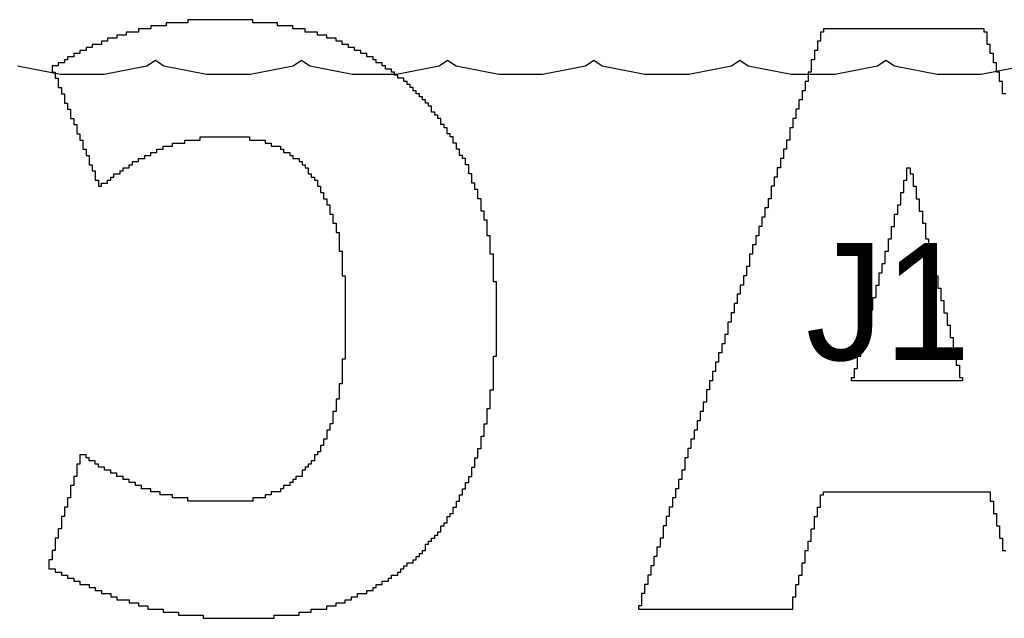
# Model space of a CAD drawing. Header units: millimetres. Extents: x -0.08 to 3.17, y -0.08 to 4.88.
# Tile 71 of 256: x 1.5171 to 1.6498, y 1.324 to 1.4047. Entities that reach past the tile are written whole.
import ezdxf

# ---------------------------------------------------------------- set-up
doc = ezdxf.new("R2010")
doc.units = ezdxf.units.MM
doc.header["$MEASUREMENT"] = 0
for name, color, linetype in [('BottomOverlay', 54, 'Continuous'), ('Mechanical2', 216, 'Continuous'), ('TopLayer', 1, 'Continuous')]:
    doc.layers.add(name, color=color, linetype=linetype)

msp = doc.modelspace()

# ---------------------------------------------------------------- linework, layer by layer
at = {"layer": 'BottomOverlay'}
for p, q in [((1.54853, 1.40469), (1.5398, 1.40469)), ((1.5398, 1.40469), (1.5398, 1.40428)), ((1.54853, 1.40428), (1.54853, 1.40469)), ((1.53481, 1.40345), (1.53315, 1.40345)), ((1.53315, 1.40345), (1.53315, 1.40303)), ((1.53689, 1.40386), (1.53481, 1.40386)), ((1.53481, 1.40386), (1.53481, 1.40345)), ((1.5398, 1.40428), (1.53689, 1.40428)), ((1.53689, 1.40428), (1.53689, 1.40386)), ((1.55186, 1.40428), (1.54853, 1.40428)), ((1.55186, 1.40386), (1.55186, 1.40428)), ((1.55394, 1.40386), (1.55186, 1.40386)), ((1.55394, 1.40345), (1.55394, 1.40386)), ((1.5556, 1.40345), (1.55394, 1.40345)), ((1.5556, 1.40303), (1.5556, 1.40345)), ((1.63749, 1.40345), (1.62544, 1.40345)), ((1.62544, 1.40345), (1.62544, 1.40303)), ((1.63791, 1.40345), (1.63749, 1.40345)), ((1.64706, 1.40345), (1.63791, 1.40345)), ((1.64706, 1.40303), (1.64706, 1.40345)), ((1.53024, 1.4022), (1.52899, 1.4022)), ((1.52899, 1.4022), (1.52899, 1.40178)), ((1.53149, 1.40262), (1.53024, 1.40262)), ((1.53024, 1.40262), (1.53024, 1.4022)), ((1.53315, 1.40303), (1.53149, 1.40303)), ((1.53149, 1.40303), (1.53149, 1.40262)), ((1.55726, 1.40303), (1.5556, 1.40303)), ((1.55726, 1.40262), (1.55726, 1.40303)), ((1.55851, 1.40262), (1.55726, 1.40262)), ((1.55851, 1.4022), (1.55851, 1.40262)), ((1.55976, 1.4022), (1.55851, 1.4022)), ((1.55976, 1.40178), (1.55976, 1.4022)), ((1.62544, 1.40303), (1.62502, 1.40303)), ((1.62502, 1.40303), (1.62502, 1.40178)), ((1.64747, 1.40303), (1.64706, 1.40303)), ((1.64747, 1.40137), (1.64747, 1.40303)), ((1.52691, 1.40095), (1.52608, 1.40095)), ((1.52608, 1.40095), (1.52608, 1.40054)), ((1.52816, 1.40137), (1.52691, 1.40137)), ((1.52691, 1.40137), (1.52691, 1.40095)), ((1.52899, 1.40178), (1.52816, 1.40178)), ((1.52816, 1.40178), (1.52816, 1.40137)), ((1.56059, 1.40178), (1.55976, 1.40178)), ((1.56059, 1.40137), (1.56059, 1.40178)), ((1.56142, 1.40137), (1.56059, 1.40137)), ((1.56142, 1.40095), (1.56142, 1.40137)), ((1.56225, 1.40095), (1.56142, 1.40095)), ((1.56225, 1.40054), (1.56225, 1.40095)), ((1.62502, 1.40178), (1.62461, 1.40178)), ((1.62461, 1.40178), (1.62461, 1.40054)), ((1.64789, 1.40137), (1.64747, 1.40137)), ((1.64789, 1.40012), (1.64789, 1.40137)), ((1.52359, 1.39929), (1.52317, 1.39929)), ((1.52317, 1.39929), (1.52317, 1.39887)), ((1.52442, 1.39971), (1.52359, 1.39971)), ((1.52359, 1.39971), (1.52359, 1.39929)), ((1.52525, 1.40012), (1.52442, 1.40012)), ((1.52442, 1.40012), (1.52442, 1.39971)), ((1.52608, 1.40054), (1.52525, 1.40054)), ((1.52525, 1.40054), (1.52525, 1.40012)), ((1.56308, 1.40054), (1.56225, 1.40054)), ((1.56308, 1.40012), (1.56308, 1.40054)), ((1.56391, 1.40012), (1.56308, 1.40012)), ((1.56391, 1.39971), (1.56391, 1.40012)), ((1.56474, 1.39971), (1.56391, 1.39971)), ((1.56474, 1.39929), (1.56474, 1.39971)), ((1.56516, 1.39929), (1.56474, 1.39929)), ((1.56516, 1.39887), (1.56516, 1.39929)), ((1.62419, 1.39929), (1.62378, 1.39929)), ((1.62378, 1.39929), (1.62378, 1.39763)), ((1.62461, 1.40054), (1.62419, 1.40054)), ((1.62419, 1.40054), (1.62419, 1.39929)), ((1.6483, 1.40012), (1.64789, 1.40012)), ((1.6483, 1.39887), (1.6483, 1.40012)), ((1.52234, 1.39846), (1.52151, 1.39846)), ((1.52151, 1.39846), (1.52151, 1.39763)), ((1.52317, 1.39887), (1.52234, 1.39887)), ((1.52234, 1.39887), (1.52234, 1.39846)), ((1.56599, 1.39887), (1.56516, 1.39887)), ((1.56599, 1.39846), (1.56599, 1.39887)), ((1.56641, 1.39846), (1.56599, 1.39846)), ((1.56641, 1.39804), (1.56641, 1.39846)), ((1.56724, 1.39804), (1.56641, 1.39804)), ((1.56724, 1.39763), (1.56724, 1.39804)), ((1.64872, 1.39887), (1.6483, 1.39887)), ((1.64872, 1.39763), (1.64872, 1.39887)), ((1.52151, 1.39763), (1.52193, 1.39763)), ((1.52193, 1.39763), (1.52193, 1.3968)), ((1.52193, 1.3968), (1.52234, 1.3968)), ((1.52234, 1.3968), (1.52234, 1.39555)), ((1.56765, 1.39763), (1.56724, 1.39763)), ((1.56765, 1.39721), (1.56765, 1.39763)), ((1.56807, 1.39721), (1.56765, 1.39721)), ((1.56807, 1.3968), (1.56807, 1.39721)), ((1.5689, 1.3968), (1.56807, 1.3968)), ((1.5689, 1.39638), (1.5689, 1.3968)), ((1.62378, 1.39763), (1.62336, 1.39763)), ((1.62336, 1.39763), (1.62336, 1.39638)), ((1.64913, 1.39763), (1.64872, 1.39763)), ((1.64913, 1.39638), (1.64913, 1.39763)), ((1.52234, 1.39555), (1.52276, 1.39555)), ((1.52276, 1.39555), (1.52276, 1.39472)), ((1.56932, 1.39638), (1.5689, 1.39638)), ((1.56932, 1.39596), (1.56932, 1.39638)), ((1.56973, 1.39596), (1.56932, 1.39596)), ((1.56973, 1.39555), (1.56973, 1.39596)), ((1.57015, 1.39555), (1.56973, 1.39555)), ((1.57015, 1.39513), (1.57015, 1.39555)), ((1.62336, 1.39638), (1.62294, 1.39638)), ((1.62294, 1.39638), (1.62294, 1.39513)), ((1.64955, 1.39638), (1.64913, 1.39638)), ((1.64955, 1.39472), (1.64955, 1.39638)), ((1.52276, 1.39472), (1.52317, 1.39472)), ((1.52317, 1.39472), (1.52317, 1.39347)), ((1.57056, 1.39513), (1.57015, 1.39513)), ((1.57056, 1.39472), (1.57056, 1.39513)), ((1.57098, 1.39472), (1.57056, 1.39472)), ((1.57098, 1.3943), (1.57098, 1.39472)), ((1.5714, 1.3943), (1.57098, 1.3943)), ((1.5714, 1.39389), (1.5714, 1.3943)), ((1.62294, 1.39513), (1.62253, 1.39513)), ((1.62253, 1.39513), (1.62253, 1.39389)), ((1.64997, 1.39472), (1.64955, 1.39472)), ((1.52317, 1.39347), (1.52359, 1.39347)), ((1.52359, 1.39347), (1.52359, 1.39264)), ((1.57181, 1.39389), (1.5714, 1.39389)), ((1.57181, 1.39347), (1.57181, 1.39389)), ((1.57223, 1.39347), (1.57181, 1.39347)), ((1.57223, 1.39305), (1.57223, 1.39347)), ((1.57264, 1.39305), (1.57223, 1.39305)), ((1.57264, 1.39222), (1.57264, 1.39305)), ((1.62253, 1.39389), (1.62211, 1.39389)), ((1.62211, 1.39389), (1.62211, 1.39264)), ((1.52359, 1.39264), (1.524, 1.39264)), ((1.524, 1.39264), (1.524, 1.39139)), ((1.524, 1.39139), (1.52442, 1.39139)), ((1.52442, 1.39139), (1.52442, 1.39056)), ((1.57306, 1.39222), (1.57264, 1.39222)), ((1.57306, 1.39181), (1.57306, 1.39222)), ((1.57347, 1.39181), (1.57306, 1.39181)), ((1.57347, 1.39139), (1.57347, 1.39181)), ((1.57389, 1.39139), (1.57347, 1.39139)), ((1.57389, 1.39056), (1.57389, 1.39139)), ((1.6217, 1.39139), (1.62128, 1.39139)), ((1.62128, 1.39139), (1.62128, 1.39014)), ((1.62211, 1.39264), (1.6217, 1.39264)), ((1.6217, 1.39264), (1.6217, 1.39139)), ((1.52442, 1.39056), (1.52484, 1.39056)), ((1.52484, 1.39056), (1.52484, 1.38931)), ((1.57431, 1.39056), (1.57389, 1.39056)), ((1.57431, 1.39014), (1.57431, 1.39056)), ((1.57472, 1.39014), (1.57431, 1.39014)), ((1.57472, 1.38931), (1.57472, 1.39014)), ((1.62128, 1.39014), (1.62087, 1.39014)), ((1.62087, 1.39014), (1.62087, 1.38848)), ((1.52484, 1.38931), (1.52525, 1.38931)), ((1.52525, 1.38931), (1.52525, 1.38848)), ((1.54146, 1.38848), (1.54146, 1.3889)), ((1.54146, 1.3889), (1.54812, 1.3889)), ((1.54812, 1.3889), (1.54812, 1.38848)), ((1.57514, 1.38931), (1.57472, 1.38931)), ((1.57514, 1.3889), (1.57514, 1.38931)), ((1.57555, 1.3889), (1.57514, 1.3889)), ((1.57555, 1.38807), (1.57555, 1.3889)), ((1.52525, 1.38848), (1.52567, 1.38848)), ((1.52567, 1.38848), (1.52567, 1.38723)), ((1.53648, 1.38723), (1.53648, 1.38765)), ((1.53648, 1.38765), (1.53772, 1.38765)), ((1.53772, 1.38765), (1.53772, 1.38807)), ((1.53772, 1.38807), (1.53939, 1.38807)), ((1.53939, 1.38807), (1.53939, 1.38848)), ((1.53939, 1.38848), (1.54146, 1.38848)), ((1.54812, 1.38848), (1.55019, 1.38848)), ((1.55019, 1.38848), (1.55019, 1.38807)), ((1.55019, 1.38807), (1.55103, 1.38807)), ((1.55103, 1.38807), (1.55103, 1.38765)), ((1.55103, 1.38765), (1.55227, 1.38765)), ((1.55227, 1.38765), (1.55227, 1.38723)), ((1.57597, 1.38807), (1.57555, 1.38807)), ((1.57597, 1.38723), (1.57597, 1.38807)), ((1.62087, 1.38848), (1.62045, 1.38848)), ((1.62045, 1.38848), (1.62045, 1.38723)), ((1.52567, 1.38723), (1.52608, 1.38723)), ((1.52608, 1.38723), (1.52608, 1.3864)), ((1.52608, 1.3864), (1.5265, 1.3864)), ((1.5265, 1.3864), (1.5265, 1.38516)), ((1.53398, 1.38599), (1.53398, 1.3864)), ((1.53398, 1.3864), (1.53481, 1.3864)), ((1.53481, 1.3864), (1.53481, 1.38682)), ((1.53481, 1.38682), (1.53564, 1.38682)), ((1.53564, 1.38682), (1.53564, 1.38723)), ((1.53564, 1.38723), (1.53648, 1.38723)), ((1.55227, 1.38723), (1.55269, 1.38723)), ((1.55269, 1.38723), (1.55269, 1.38682)), ((1.55269, 1.38682), (1.55352, 1.38682)), ((1.55352, 1.38682), (1.55352, 1.3864)), ((1.55352, 1.3864), (1.55394, 1.3864)), ((1.55394, 1.3864), (1.55394, 1.38599)), ((1.57638, 1.38723), (1.57597, 1.38723)), ((1.57638, 1.3864), (1.57638, 1.38723)), ((1.5768, 1.3864), (1.57638, 1.3864)), ((1.5768, 1.38599), (1.5768, 1.3864)), ((1.62045, 1.38723), (1.62003, 1.38723)), ((1.62003, 1.38723), (1.62003, 1.38599)), ((1.5265, 1.38516), (1.52691, 1.38516)), ((1.52691, 1.38516), (1.52691, 1.38432)), ((1.53107, 1.38432), (1.53107, 1.38474)), ((1.53107, 1.38474), (1.5319, 1.38474)), ((1.5319, 1.38474), (1.5319, 1.38516)), ((1.5319, 1.38516), (1.53232, 1.38516)), ((1.53232, 1.38516), (1.53232, 1.38557)), ((1.53232, 1.38557), (1.53315, 1.38557)), ((1.53315, 1.38557), (1.53315, 1.38599)), ((1.53315, 1.38599), (1.53398, 1.38599)), ((1.55394, 1.38599), (1.55477, 1.38599)), ((1.55477, 1.38599), (1.55477, 1.38557)), ((1.55477, 1.38557), (1.55518, 1.38557)), ((1.55518, 1.38557), (1.55518, 1.38516)), ((1.55518, 1.38516), (1.5556, 1.38516)), ((1.5556, 1.38516), (1.5556, 1.38474)), ((1.5556, 1.38474), (1.55601, 1.38474)), ((1.55601, 1.38474), (1.55601, 1.38391)), ((1.57722, 1.38599), (1.5768, 1.38599)), ((1.57722, 1.38516), (1.57722, 1.38599)), ((1.57763, 1.38516), (1.57722, 1.38516)), ((1.57763, 1.38391), (1.57763, 1.38516)), ((1.61962, 1.38474), (1.6192, 1.38474)), ((1.6192, 1.38474), (1.6192, 1.38349)), ((1.62003, 1.38599), (1.61962, 1.38599)), ((1.61962, 1.38599), (1.61962, 1.38474)), ((1.63666, 1.38308), (1.63666, 1.38474)), ((1.63666, 1.38474), (1.63708, 1.38474)), ((1.63708, 1.38474), (1.63708, 1.38391)), ((1.52691, 1.38432), (1.52733, 1.38432)), ((1.52733, 1.38432), (1.52733, 1.38308)), ((1.52941, 1.38308), (1.52941, 1.38349)), ((1.52941, 1.38349), (1.52982, 1.38349)), ((1.52982, 1.38349), (1.52982, 1.38391)), ((1.52982, 1.38391), (1.53066, 1.38391)), ((1.53066, 1.38391), (1.53066, 1.38432)), ((1.53066, 1.38432), (1.53107, 1.38432)), ((1.55601, 1.38391), (1.55643, 1.38391)), ((1.55643, 1.38391), (1.55643, 1.38349)), ((1.55643, 1.38349), (1.55685, 1.38349)), ((1.55685, 1.38349), (1.55685, 1.38308)), ((1.57805, 1.38391), (1.57763, 1.38391)), ((1.57805, 1.38266), (1.57805, 1.38391)), ((1.6192, 1.38349), (1.61879, 1.38349)), ((1.61879, 1.38349), (1.61879, 1.38225)), ((1.63708, 1.38391), (1.63749, 1.38391)), ((1.63749, 1.38391), (1.63749, 1.38225)), ((1.52733, 1.38308), (1.52775, 1.38308)), ((1.52775, 1.38308), (1.52775, 1.38225)), ((1.52775, 1.38225), (1.52816, 1.38225)), ((1.52816, 1.38225), (1.52816, 1.38266)), ((1.52816, 1.38266), (1.52899, 1.38266)), ((1.52899, 1.38266), (1.52899, 1.38308)), ((1.52899, 1.38308), (1.52941, 1.38308)), ((1.55685, 1.38308), (1.55726, 1.38308)), ((1.55726, 1.38308), (1.55726, 1.38225)), ((1.55726, 1.38225), (1.55768, 1.38225)), ((1.55768, 1.38225), (1.55768, 1.38141)), ((1.57846, 1.38266), (1.57805, 1.38266)), ((1.57846, 1.38183), (1.57846, 1.38266)), ((1.61879, 1.38225), (1.61837, 1.38225)), ((1.61837, 1.38225), (1.61837, 1.38058)), ((1.63625, 1.38141), (1.63625, 1.38308)), ((1.63625, 1.38308), (1.63666, 1.38308)), ((1.63749, 1.38225), (1.63791, 1.38225)), ((1.63791, 1.38225), (1.63791, 1.38058)), ((1.55768, 1.38141), (1.55809, 1.38141)), ((1.55809, 1.38141), (1.55809, 1.38058)), ((1.57888, 1.38183), (1.57846, 1.38183)), ((1.57888, 1.38058), (1.57888, 1.38183)), ((1.63583, 1.37975), (1.63583, 1.38141)), ((1.63583, 1.38141), (1.63625, 1.38141)), ((1.55809, 1.38058), (1.55851, 1.38058)), ((1.55851, 1.38058), (1.55851, 1.37975)), ((1.55851, 1.37975), (1.55892, 1.37975)), ((1.55892, 1.37975), (1.55892, 1.3785)), ((1.57929, 1.38058), (1.57888, 1.38058)), ((1.57929, 1.37892), (1.57929, 1.38058)), ((1.61837, 1.38058), (1.61796, 1.38058)), ((1.61796, 1.38058), (1.61796, 1.37934)), ((1.63542, 1.3785), (1.63542, 1.37975)), ((1.63542, 1.37975), (1.63583, 1.37975)), ((1.63791, 1.38058), (1.63833, 1.38058)), ((1.63833, 1.38058), (1.63833, 1.37892)), ((1.55892, 1.3785), (1.55934, 1.3785)), ((1.55934, 1.3785), (1.55934, 1.37726)), ((1.57971, 1.37892), (1.57929, 1.37892)), ((1.57971, 1.37767), (1.57971, 1.37892)), ((1.61754, 1.37809), (1.61712, 1.37809)), ((1.61712, 1.37809), (1.61712, 1.37684)), ((1.61796, 1.37934), (1.61754, 1.37934)), ((1.61754, 1.37934), (1.61754, 1.37809)), ((1.635, 1.37684), (1.635, 1.3785)), ((1.635, 1.3785), (1.63542, 1.3785)), ((1.63833, 1.37892), (1.63874, 1.37892)), ((1.63874, 1.37892), (1.63874, 1.37726)), ((1.55934, 1.37726), (1.55976, 1.37726)), ((1.55976, 1.37726), (1.55976, 1.37601)), ((1.58013, 1.37767), (1.57971, 1.37767)), ((1.58013, 1.37559), (1.58013, 1.37767)), ((1.61712, 1.37684), (1.61671, 1.37684)), ((1.61671, 1.37684), (1.61671, 1.37559)), ((1.63458, 1.37518), (1.63458, 1.37684)), ((1.63458, 1.37684), (1.635, 1.37684)), ((1.63874, 1.37726), (1.63916, 1.37726)), ((1.63916, 1.37726), (1.63916, 1.37518)), ((1.55976, 1.37601), (1.56017, 1.37601)), ((1.56017, 1.37601), (1.56017, 1.37352)), ((1.58054, 1.37559), (1.58013, 1.37559)), ((1.58054, 1.3731), (1.58054, 1.37559)), ((1.61671, 1.37559), (1.61629, 1.37559)), ((1.61629, 1.37559), (1.61629, 1.37435)), ((1.61629, 1.37435), (1.61588, 1.37435)), ((1.61588, 1.37435), (1.61588, 1.3731)), ((1.63417, 1.37352), (1.63417, 1.37518)), ((1.63417, 1.37518), (1.63458, 1.37518)), ((1.63916, 1.37518), (1.63957, 1.37518)), ((1.63957, 1.37518), (1.63957, 1.37352)), ((1.56017, 1.37352), (1.56059, 1.37352)), ((1.56059, 1.37352), (1.56059, 1.37019)), ((1.58096, 1.3731), (1.58054, 1.3731)), ((1.58096, 1.36936), (1.58096, 1.3731)), ((1.61588, 1.3731), (1.61546, 1.3731)), ((1.61546, 1.3731), (1.61546, 1.37144)), ((1.63375, 1.37185), (1.63375, 1.37352)), ((1.63375, 1.37352), (1.63417, 1.37352)), ((1.63957, 1.37352), (1.63999, 1.37352)), ((1.63999, 1.37352), (1.63999, 1.37185)), ((1.61546, 1.37144), (1.61505, 1.37144)), ((1.61505, 1.37144), (1.61505, 1.37019)), ((1.63334, 1.37061), (1.63334, 1.37185)), ((1.63334, 1.37185), (1.63375, 1.37185)), ((1.63999, 1.37185), (1.6404, 1.37185)), ((1.6404, 1.37185), (1.6404, 1.37019)), ((1.56059, 1.37019), (1.561, 1.37019)), ((1.561, 1.37019), (1.561, 1.35897)), ((1.61505, 1.37019), (1.61463, 1.37019)), ((1.61463, 1.37019), (1.61463, 1.36894)), ((1.63292, 1.36894), (1.63292, 1.37061)), ((1.63292, 1.37061), (1.63334, 1.37061)), ((1.6404, 1.37019), (1.64082, 1.37019)), ((1.64082, 1.37019), (1.64082, 1.36853)), ((1.58137, 1.36936), (1.58096, 1.36936)), ((1.58137, 1.35938), (1.58137, 1.36936)), ((1.61463, 1.36894), (1.61421, 1.36894)), ((1.61421, 1.36894), (1.61421, 1.3677)), ((1.63251, 1.36728), (1.63251, 1.36894)), ((1.63251, 1.36894), (1.63292, 1.36894)), ((1.61421, 1.3677), (1.6138, 1.3677)), ((1.6138, 1.3677), (1.6138, 1.36645)), ((1.64082, 1.36853), (1.64124, 1.36853)), ((1.64124, 1.36853), (1.64124, 1.36686)), ((1.6138, 1.36645), (1.61338, 1.36645)), ((1.61338, 1.36645), (1.61338, 1.3652)), ((1.63209, 1.36562), (1.63209, 1.36728)), ((1.63209, 1.36728), (1.63251, 1.36728)), ((1.64124, 1.36686), (1.64165, 1.36686)), ((1.64165, 1.36686), (1.64165, 1.3652)), ((1.61338, 1.3652), (1.61297, 1.3652)), ((1.61297, 1.3652), (1.61297, 1.36395)), ((1.63167, 1.36395), (1.63167, 1.36562)), ((1.63167, 1.36562), (1.63209, 1.36562)), ((1.64165, 1.3652), (1.64207, 1.3652)), ((1.64207, 1.3652), (1.64207, 1.36354)), ((1.61297, 1.36395), (1.61255, 1.36395)), ((1.61255, 1.36395), (1.61255, 1.36229)), ((1.63126, 1.36271), (1.63126, 1.36395)), ((1.63126, 1.36395), (1.63167, 1.36395)), ((1.64207, 1.36354), (1.64248, 1.36354)), ((1.64248, 1.36354), (1.64248, 1.36188)), ((1.61255, 1.36229), (1.61214, 1.36229)), ((1.61214, 1.36229), (1.61214, 1.36104)), ((1.63084, 1.36104), (1.63084, 1.36271)), ((1.63084, 1.36271), (1.63126, 1.36271)), ((1.61214, 1.36104), (1.61172, 1.36104)), ((1.61172, 1.36104), (1.61172, 1.3598)), ((1.63043, 1.35938), (1.63043, 1.36104)), ((1.63043, 1.36104), (1.63084, 1.36104)), ((1.64248, 1.36188), (1.6429, 1.36188)), ((1.6429, 1.36188), (1.6429, 1.36021)), ((1.61172, 1.3598), (1.6113, 1.3598)), ((1.6113, 1.3598), (1.6113, 1.35855)), ((1.6429, 1.36021), (1.64331, 1.36021)), ((1.64331, 1.36021), (1.64331, 1.35813)), ((1.561, 1.35897), (1.56059, 1.35897)), ((1.56059, 1.35897), (1.56059, 1.35564)), ((1.58096, 1.35481), (1.58096, 1.35938)), ((1.58096, 1.35938), (1.58137, 1.35938)), ((1.6113, 1.35855), (1.61089, 1.35855)), ((1.61089, 1.35855), (1.61089, 1.3573)), ((1.63001, 1.35772), (1.63001, 1.35938)), ((1.63001, 1.35938), (1.63043, 1.35938)), ((1.61089, 1.3573), (1.61047, 1.3573)), ((1.61047, 1.3573), (1.61047, 1.35606)), ((1.6296, 1.35647), (1.6296, 1.35772)), ((1.6296, 1.35772), (1.63001, 1.35772)), ((1.64331, 1.35813), (1.64373, 1.35813)), ((1.64373, 1.35813), (1.64373, 1.35647)), ((1.56059, 1.35564), (1.56017, 1.35564)), ((1.56017, 1.35564), (1.56017, 1.35356)), ((1.61047, 1.35606), (1.61006, 1.35606)), ((1.61006, 1.35606), (1.61006, 1.35481)), ((1.62918, 1.35606), (1.62918, 1.35647)), ((1.62918, 1.35647), (1.6296, 1.35647)), ((1.64415, 1.35606), (1.62918, 1.35606)), ((1.64373, 1.35647), (1.64415, 1.35647)), ((1.64415, 1.35647), (1.64415, 1.35606)), ((1.58054, 1.35481), (1.58096, 1.35481)), ((1.58054, 1.35231), (1.58054, 1.35481)), ((1.61006, 1.35481), (1.60964, 1.35481)), ((1.60964, 1.35481), (1.60964, 1.35315)), ((1.56017, 1.35356), (1.55976, 1.35356)), ((1.55976, 1.35356), (1.55976, 1.3519)), ((1.60964, 1.35315), (1.60923, 1.35315)), ((1.60923, 1.35315), (1.60923, 1.3519)), ((1.55976, 1.3519), (1.55934, 1.3519)), ((1.55934, 1.3519), (1.55934, 1.35024)), ((1.58013, 1.35024), (1.58013, 1.35231)), ((1.58013, 1.35231), (1.58054, 1.35231)), ((1.60923, 1.3519), (1.60881, 1.3519)), ((1.60881, 1.3519), (1.60881, 1.35065)), ((1.55934, 1.35024), (1.55892, 1.35024)), ((1.55892, 1.35024), (1.55892, 1.3494)), ((1.57971, 1.34857), (1.57971, 1.35024)), ((1.57971, 1.35024), (1.58013, 1.35024)), ((1.60881, 1.35065), (1.60839, 1.35065)), ((1.60839, 1.35065), (1.60839, 1.3494)), ((1.55892, 1.3494), (1.55851, 1.3494)), ((1.55851, 1.3494), (1.55851, 1.34816)), ((1.60839, 1.3494), (1.60798, 1.3494)), ((1.60798, 1.3494), (1.60798, 1.34816)), ((1.55851, 1.34816), (1.55809, 1.34816)), ((1.55809, 1.34816), (1.55809, 1.34733)), ((1.57929, 1.34691), (1.57929, 1.34857)), ((1.57929, 1.34857), (1.57971, 1.34857)), ((1.60798, 1.34816), (1.60756, 1.34816)), ((1.60756, 1.34816), (1.60756, 1.34691)), ((1.55768, 1.34649), (1.55726, 1.34649)), ((1.55726, 1.34649), (1.55726, 1.34608)), ((1.55809, 1.34733), (1.55768, 1.34733)), ((1.55768, 1.34733), (1.55768, 1.34649)), ((1.57888, 1.34566), (1.57888, 1.34691)), ((1.57888, 1.34691), (1.57929, 1.34691)), ((1.60756, 1.34691), (1.60715, 1.34691)), ((1.60715, 1.34691), (1.60715, 1.34566)), ((1.52608, 1.34608), (1.52525, 1.34608)), ((1.52525, 1.34608), (1.52525, 1.34483)), ((1.52608, 1.34566), (1.52608, 1.34608)), ((1.5265, 1.34566), (1.52608, 1.34566)), ((1.5265, 1.34525), (1.5265, 1.34566)), ((1.52733, 1.34525), (1.5265, 1.34525)), ((1.52733, 1.34483), (1.52733, 1.34525)), ((1.55685, 1.34525), (1.55643, 1.34525)), ((1.55643, 1.34525), (1.55643, 1.34483)), ((1.55726, 1.34608), (1.55685, 1.34608)), ((1.55685, 1.34608), (1.55685, 1.34525)), ((1.57846, 1.34442), (1.57846, 1.34566)), ((1.57846, 1.34566), (1.57888, 1.34566)), ((1.60715, 1.34566), (1.60673, 1.34566)), ((1.60673, 1.34566), (1.60673, 1.344)), ((1.52525, 1.34483), (1.52484, 1.34483)), ((1.52484, 1.34483), (1.52484, 1.34317)), ((1.52775, 1.34483), (1.52733, 1.34483)), ((1.52775, 1.34442), (1.52775, 1.34483)), ((1.52858, 1.34442), (1.52775, 1.34442)), ((1.52858, 1.344), (1.52858, 1.34442)), ((1.52941, 1.344), (1.52858, 1.344)), ((1.52941, 1.34358), (1.52941, 1.344)), ((1.53024, 1.34358), (1.52941, 1.34358)), ((1.53024, 1.34317), (1.53024, 1.34358)), ((1.5556, 1.344), (1.55518, 1.344)), ((1.55518, 1.344), (1.55518, 1.34317)), ((1.55601, 1.34442), (1.5556, 1.34442)), ((1.5556, 1.34442), (1.5556, 1.344)), ((1.55643, 1.34483), (1.55601, 1.34483)), ((1.55601, 1.34483), (1.55601, 1.34442)), ((1.57805, 1.34317), (1.57805, 1.34442)), ((1.57805, 1.34442), (1.57846, 1.34442)), ((1.60673, 1.344), (1.60632, 1.344)), ((1.60632, 1.344), (1.60632, 1.34275)), ((1.52484, 1.34317), (1.52442, 1.34317)), ((1.52442, 1.34317), (1.52442, 1.34192)), ((1.53107, 1.34317), (1.53024, 1.34317)), ((1.53107, 1.34275), (1.53107, 1.34317)), ((1.5319, 1.34275), (1.53107, 1.34275)), ((1.5319, 1.34234), (1.5319, 1.34275)), ((1.53273, 1.34234), (1.5319, 1.34234)), ((1.53273, 1.34192), (1.53273, 1.34234)), ((1.55394, 1.34234), (1.55352, 1.34234)), ((1.55352, 1.34234), (1.55352, 1.34192)), ((1.55435, 1.34275), (1.55394, 1.34275)), ((1.55394, 1.34275), (1.55394, 1.34234)), ((1.55518, 1.34317), (1.55435, 1.34317)), ((1.55435, 1.34317), (1.55435, 1.34275)), ((1.57722, 1.34151), (1.57722, 1.34234)), ((1.57722, 1.34234), (1.57763, 1.34234)), ((1.57763, 1.34234), (1.57763, 1.34317)), ((1.57763, 1.34317), (1.57805, 1.34317)), ((1.60632, 1.34275), (1.6059, 1.34275)), ((1.6059, 1.34275), (1.6059, 1.34151)), ((1.52442, 1.34192), (1.524, 1.34192)), ((1.524, 1.34192), (1.524, 1.34026)), ((1.53357, 1.34192), (1.53273, 1.34192)), ((1.53357, 1.34151), (1.53357, 1.34192)), ((1.53481, 1.34151), (1.53357, 1.34151)), ((1.53481, 1.34109), (1.53481, 1.34151)), ((1.53606, 1.34109), (1.53481, 1.34109)), ((1.53606, 1.34067), (1.53606, 1.34109)), ((1.55227, 1.34109), (1.55103, 1.34109)), ((1.55103, 1.34109), (1.55103, 1.34067)), ((1.55269, 1.34151), (1.55227, 1.34151)), ((1.55227, 1.34151), (1.55227, 1.34109)), ((1.55352, 1.34192), (1.55269, 1.34192)), ((1.55269, 1.34192), (1.55269, 1.34151)), ((1.5768, 1.34067), (1.5768, 1.34151)), ((1.5768, 1.34151), (1.57722, 1.34151)), ((1.6059, 1.34151), (1.60548, 1.34151)), ((1.60548, 1.34151), (1.60548, 1.34026)), ((1.62544, 1.34067), (1.62544, 1.34109)), ((1.62544, 1.34109), (1.64789, 1.34109)), ((1.64789, 1.34109), (1.64789, 1.33984)), ((1.524, 1.34026), (1.52359, 1.34026)), ((1.52359, 1.34026), (1.52359, 1.33901)), ((1.53772, 1.34067), (1.53606, 1.34067)), ((1.53772, 1.34026), (1.53772, 1.34067)), ((1.5398, 1.34026), (1.53772, 1.34026)), ((1.5398, 1.33984), (1.5398, 1.34026)), ((1.54853, 1.33984), (1.5398, 1.33984)), ((1.55019, 1.34026), (1.54853, 1.34026)), ((1.54853, 1.34026), (1.54853, 1.33984)), ((1.55103, 1.34067), (1.55019, 1.34067)), ((1.55019, 1.34067), (1.55019, 1.34026)), ((1.57597, 1.33901), (1.57597, 1.33984)), ((1.57597, 1.33984), (1.57638, 1.33984)), ((1.57638, 1.33984), (1.57638, 1.34067)), ((1.57638, 1.34067), (1.5768, 1.34067)), ((1.60548, 1.34026), (1.60507, 1.34026)), ((1.60507, 1.34026), (1.60507, 1.33901)), ((1.62502, 1.33901), (1.62502, 1.34067)), ((1.62502, 1.34067), (1.62544, 1.34067)), ((1.64789, 1.33984), (1.6483, 1.33984)), ((1.6483, 1.33984), (1.6483, 1.33818)), ((1.52359, 1.33901), (1.52317, 1.33901)), ((1.52317, 1.33901), (1.52317, 1.33776)), ((1.57555, 1.33818), (1.57555, 1.33901)), ((1.57555, 1.33901), (1.57597, 1.33901)), ((1.60507, 1.33901), (1.60465, 1.33901)), ((1.60465, 1.33901), (1.60465, 1.33776)), ((1.62461, 1.33776), (1.62461, 1.33901)), ((1.62461, 1.33901), (1.62502, 1.33901)), ((1.52317, 1.33776), (1.52276, 1.33776)), ((1.52276, 1.33776), (1.52276, 1.3361)), ((1.57472, 1.33693), (1.57472, 1.33776)), ((1.57472, 1.33776), (1.57514, 1.33776)), ((1.57514, 1.33776), (1.57514, 1.33818)), ((1.57514, 1.33818), (1.57555, 1.33818)), ((1.60465, 1.33776), (1.60424, 1.33776)), ((1.60424, 1.33776), (1.60424, 1.33652)), ((1.62419, 1.3361), (1.62419, 1.33776)), ((1.62419, 1.33776), (1.62461, 1.33776)), ((1.6483, 1.33818), (1.64872, 1.33818)), ((1.64872, 1.33818), (1.64872, 1.33652)), ((1.52276, 1.3361), (1.52234, 1.3361)), ((1.52234, 1.3361), (1.52234, 1.33485)), ((1.57347, 1.33527), (1.57347, 1.33569)), ((1.57347, 1.33569), (1.57389, 1.33569)), ((1.57389, 1.33569), (1.57389, 1.33652)), ((1.57389, 1.33652), (1.57431, 1.33652)), ((1.57431, 1.33652), (1.57431, 1.33693)), ((1.57431, 1.33693), (1.57472, 1.33693)), ((1.60424, 1.33652), (1.60382, 1.33652)), ((1.60382, 1.33652), (1.60382, 1.33485)), ((1.62378, 1.33444), (1.62378, 1.3361)), ((1.62378, 1.3361), (1.62419, 1.3361)), ((1.64872, 1.33652), (1.64913, 1.33652)), ((1.64913, 1.33652), (1.64913, 1.33485)), ((1.52234, 1.33485), (1.52193, 1.33485)), ((1.52193, 1.33485), (1.52193, 1.33319)), ((1.57223, 1.33402), (1.57223, 1.33444)), ((1.57223, 1.33444), (1.57264, 1.33444)), ((1.57264, 1.33444), (1.57264, 1.33485)), ((1.57264, 1.33485), (1.57306, 1.33485)), ((1.57306, 1.33485), (1.57306, 1.33527)), ((1.57306, 1.33527), (1.57347, 1.33527)), ((1.60382, 1.33485), (1.60341, 1.33485)), ((1.60341, 1.33485), (1.60341, 1.33361)), ((1.62336, 1.33319), (1.62336, 1.33444)), ((1.62336, 1.33444), (1.62378, 1.33444)), ((1.64913, 1.33485), (1.64955, 1.33485)), ((1.64955, 1.33485), (1.64955, 1.33319)), ((1.52193, 1.33319), (1.52151, 1.33319)), ((1.52151, 1.33319), (1.52151, 1.33194)), ((1.5714, 1.33278), (1.5714, 1.33319)), ((1.5714, 1.33319), (1.57181, 1.33319)), ((1.57181, 1.33319), (1.57181, 1.33402)), ((1.57181, 1.33402), (1.57223, 1.33402)), ((1.60341, 1.33361), (1.60299, 1.33361)), ((1.60299, 1.33361), (1.60299, 1.33236)), ((1.62294, 1.33153), (1.62294, 1.33319)), ((1.62294, 1.33319), (1.62336, 1.33319)), ((1.64955, 1.33319), (1.64997, 1.33319)), ((1.52151, 1.33194), (1.52109, 1.33194)), ((1.52109, 1.33194), (1.52109, 1.3307)), ((1.57015, 1.33153), (1.57015, 1.33194)), ((1.57015, 1.33194), (1.57056, 1.33194)), ((1.57056, 1.33194), (1.57056, 1.33236)), ((1.57056, 1.33236), (1.57098, 1.33236)), ((1.57098, 1.33236), (1.57098, 1.33278)), ((1.57098, 1.33278), (1.5714, 1.33278)), ((1.60299, 1.33236), (1.60257, 1.33236)), ((1.60257, 1.33236), (1.60257, 1.33111)), ((1.52109, 1.3307), (1.52193, 1.3307)), ((1.52193, 1.3307), (1.52193, 1.33028)), ((1.56849, 1.33028), (1.56849, 1.3307)), ((1.56849, 1.3307), (1.5689, 1.3307)), ((1.5689, 1.3307), (1.5689, 1.33111)), ((1.5689, 1.33111), (1.56932, 1.33111)), ((1.56932, 1.33111), (1.56932, 1.33153)), ((1.56932, 1.33153), (1.57015, 1.33153)), ((1.60257, 1.33111), (1.60216, 1.33111)), ((1.60216, 1.33111), (1.60216, 1.32987)), ((1.62253, 1.32987), (1.62253, 1.33153)), ((1.62253, 1.33153), (1.62294, 1.33153)), ((1.52193, 1.33028), (1.52276, 1.33028)), ((1.52276, 1.33028), (1.52276, 1.32987)), ((1.52276, 1.32987), (1.52359, 1.32987)), ((1.52359, 1.32987), (1.52359, 1.32945)), ((1.52359, 1.32945), (1.52442, 1.32945)), ((1.52442, 1.32945), (1.52442, 1.32903)), ((1.52442, 1.32903), (1.52525, 1.32903)), ((1.52525, 1.32903), (1.52525, 1.32862)), ((1.56599, 1.32862), (1.56599, 1.32903)), ((1.56599, 1.32903), (1.56682, 1.32903)), ((1.56682, 1.32903), (1.56682, 1.32945)), ((1.56682, 1.32945), (1.56724, 1.32945)), ((1.56724, 1.32945), (1.56724, 1.32987)), ((1.56724, 1.32987), (1.56807, 1.32987)), ((1.56807, 1.32987), (1.56807, 1.33028)), ((1.56807, 1.33028), (1.56849, 1.33028)), ((1.60216, 1.32987), (1.60174, 1.32987)), ((1.60174, 1.32987), (1.60174, 1.32862)), ((1.62211, 1.32862), (1.62211, 1.32987)), ((1.62211, 1.32987), (1.62253, 1.32987)), ((1.52525, 1.32862), (1.5265, 1.32862)), ((1.5265, 1.32862), (1.5265, 1.3282)), ((1.5265, 1.3282), (1.52733, 1.3282)), ((1.52733, 1.3282), (1.52733, 1.32779)), ((1.52733, 1.32779), (1.52816, 1.32779)), ((1.52816, 1.32779), (1.52816, 1.32737)), ((1.56391, 1.32737), (1.56391, 1.32779)), ((1.56391, 1.32779), (1.56474, 1.32779)), ((1.56474, 1.32779), (1.56474, 1.3282)), ((1.56474, 1.3282), (1.56516, 1.3282)), ((1.56516, 1.3282), (1.56516, 1.32862)), ((1.56516, 1.32862), (1.56599, 1.32862)), ((1.60174, 1.32862), (1.60133, 1.32862)), ((1.60133, 1.32862), (1.60133, 1.32737)), ((1.6217, 1.32696), (1.6217, 1.32862)), ((1.6217, 1.32862), (1.62211, 1.32862)), ((1.52816, 1.32737), (1.52941, 1.32737)), ((1.52941, 1.32737), (1.52941, 1.32696)), ((1.52941, 1.32696), (1.53024, 1.32696)), ((1.53024, 1.32696), (1.53024, 1.32654)), ((1.53024, 1.32654), (1.5319, 1.32654)), ((1.5319, 1.32654), (1.5319, 1.32612)), ((1.561, 1.32612), (1.561, 1.32654)), ((1.561, 1.32654), (1.56183, 1.32654)), ((1.56183, 1.32654), (1.56183, 1.32696)), ((1.56183, 1.32696), (1.56267, 1.32696)), ((1.56267, 1.32696), (1.56267, 1.32737)), ((1.56267, 1.32737), (1.56391, 1.32737)), ((1.60133, 1.32737), (1.60091, 1.32737)), ((1.60091, 1.32737), (1.60091, 1.32571)), ((1.62128, 1.32529), (1.62128, 1.32696)), ((1.62128, 1.32696), (1.6217, 1.32696)), ((1.5319, 1.32612), (1.53315, 1.32612)), ((1.53315, 1.32612), (1.53315, 1.32571)), ((1.53315, 1.32571), (1.5344, 1.32571)), ((1.5344, 1.32571), (1.5344, 1.32529)), ((1.5344, 1.32529), (1.53648, 1.32529)), ((1.53648, 1.32529), (1.53648, 1.32488)), ((1.55643, 1.32488), (1.55643, 1.32529)), ((1.55643, 1.32529), (1.55851, 1.32529)), ((1.55851, 1.32529), (1.55851, 1.32571)), ((1.55851, 1.32571), (1.55976, 1.32571)), ((1.55976, 1.32571), (1.55976, 1.32612)), ((1.55976, 1.32612), (1.561, 1.32612)), ((1.60091, 1.32571), (1.6005, 1.32571)), ((1.6005, 1.32571), (1.6005, 1.32529)), ((1.6005, 1.32529), (1.62128, 1.32529)), ((1.53648, 1.32488), (1.53855, 1.32488)), ((1.53855, 1.32488), (1.53855, 1.32446)), ((1.53855, 1.32446), (1.54188, 1.32446)), ((1.54188, 1.32446), (1.54188, 1.32405)), ((1.54188, 1.32405), (1.55144, 1.32405)), ((1.55144, 1.32405), (1.55144, 1.32446)), ((1.55144, 1.32446), (1.55477, 1.32446)), ((1.55477, 1.32446), (1.55477, 1.32488)), ((1.55477, 1.32488), (1.55643, 1.32488))]:
    msp.add_line(p, q, dxfattribs=at)
at = {"layer": 'TopLayer'}
for p, q in [((1.51686, 1.39849), (1.52262, 1.39735)), ((1.52853, 1.39735), (1.53429, 1.39849)), ((1.53429, 1.39849), (1.53542, 1.39925)), ((1.53542, 1.39925), (1.53655, 1.39849)), ((1.53655, 1.39849), (1.54231, 1.39735)), ((1.54821, 1.39735), (1.55397, 1.39849)), ((1.55397, 1.39849), (1.5551, 1.39925)), ((1.5551, 1.39925), (1.55623, 1.39849)), ((1.55623, 1.39849), (1.56199, 1.39735)), ((1.5679, 1.39735), (1.57366, 1.39849)), ((1.57366, 1.39849), (1.57479, 1.39925)), ((1.57479, 1.39925), (1.57592, 1.39849)), ((1.57592, 1.39849), (1.58168, 1.39735)), ((1.58758, 1.39735), (1.59334, 1.39849)), ((1.59334, 1.39849), (1.59447, 1.39925)), ((1.59447, 1.39925), (1.5956, 1.39849)), ((1.5956, 1.39849), (1.60136, 1.39735)), ((1.60727, 1.39735), (1.61303, 1.39849)), ((1.61303, 1.39849), (1.61416, 1.39925)), ((1.61416, 1.39925), (1.61529, 1.39849)), ((1.61529, 1.39849), (1.62105, 1.39735)), ((1.62695, 1.39735), (1.63271, 1.39849)), ((1.63271, 1.39849), (1.63384, 1.39925)), ((1.63384, 1.39925), (1.63497, 1.39849)), ((1.63497, 1.39849), (1.64073, 1.39735)), ((1.64664, 1.39735), (1.6524, 1.39849)), ((1.52262, 1.39735), (1.52853, 1.39735)), ((1.54231, 1.39735), (1.54821, 1.39735)), ((1.56199, 1.39735), (1.5679, 1.39735)), ((1.58168, 1.39735), (1.58758, 1.39735)), ((1.60136, 1.39735), (1.60727, 1.39735)), ((1.62105, 1.39735), (1.62695, 1.39735)), ((1.64073, 1.39735), (1.64664, 1.39735))]:
    msp.add_line(p, q, dxfattribs=at)

# ---------------------------------------------------------------- texts
at = {"layer": 'Mechanical2'}
msp.add_text('J1', height=0.015748, dxfattribs=at).set_placement((1.62302, 1.35884))

doc.saveas('drawing.dxf')
